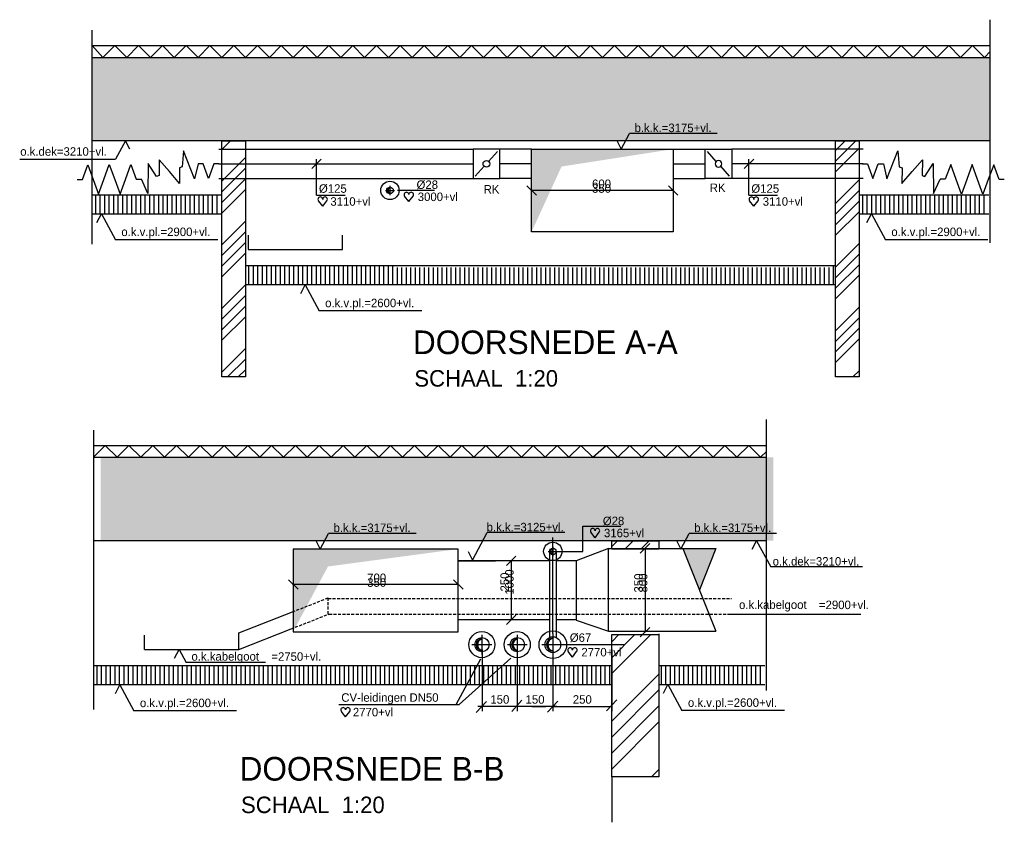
# Model space of a CAD drawing. Extents: x -39327 to 109237, y 358172 to 442272.
# Tile 30 of 96: x 45852 to 66707, y 383023 to 400017. Entities that reach past the tile are written whole.
import ezdxf
from ezdxf.enums import TextEntityAlignment as Align

# ---------------------------------------------------------------- set-up
doc = ezdxf.new("R2010")
doc.units = 0
doc.header["$LTSCALE"] = 100
for name, pattern in [('2322108', [7, 5, -2]), ('2322109', [10, 5, -2, 1, -2]), ('CENTER2', [11.25, 7.5, -1.25, 1.25, -1.25]), ('CENTER4', [5, 3.125, -0.625, 0.625, -0.625]), ('HIDDEN4', [0.9375, 0.625, -0.3125]), ('HIDDENINV', [3.75, 0, -1.25, 2.5]), ('LURETOUR', [6, 4, -2])]:
    doc.linetypes.add(name, pattern=pattern)
doc.layers.get('0').update_dxf_attribs({"linetype": 'CONTINUOUS'})
doc.layers.get('DEFPOINTS').update_dxf_attribs({"linetype": 'CONTINUOUS'})
for name, color, linetype in [('BOUW', 8, 'CONTINUOUS'), ('WL531---', 4, 'CONTINUOUS'), ('WL561---_RETOUR', 4, 'CONTINUOUS'), ('WL570---', 3, 'CONTINUOUS'), ('WL570---_HARTLIJN', 1, 'CONTINUOUS'), ('WL570---_RETOUR', 3, 'CONTINUOUS'), ('WL570---_TOEVOER', 3, 'CONTINUOUS'), ('WM561---', 1, 'CONTINUOUS'), ('WM570---', 1, 'CONTINUOUS')]:
    doc.layers.add(name, color=color, linetype=linetype)
doc.styles.add('BURO-018', font='BUROFONT.shx', dxfattribs={"height": 180})
doc.styles.add('BURO-035', font='BUROFONT.shx', dxfattribs={"height": 350})
doc.styles.add('BURO-050', font='BUROFONT.shx', dxfattribs={"height": 500})

# ---------------------------------------------------------------- blocks, each defined once
blk = doc.blocks.new('HART')
at = {"color": 1}
for q in [(-39.7, 52.4), (39.7, 52.4)]:
    blk.add_line((0, 0), q, dxfattribs=at)
for centre, start, end in [((-22.1, 65.7), 0, 217.18669), ((22.1, 65.7), 322.81331, 180)]:
    blk.add_arc(centre, 22.1, start, end, dxfattribs=at)
blk = doc.blocks.new('TR-LIZ')
at = {"color": 0, "linetype": 'CONTINUOUS'}
blk.add_circle((0, 0), 0.5, dxfattribs=at)
for centre, radius, start, end in [((0, 0), 0.4, 90, 270), ((0.017, 0), 0.4, 92.45026, 267.54974), ((0.035, 0), 0.402, 95.00094, 264.99906), ((0.054, 0), 0.404, 97.6518, 262.3482), ((0.073, 0), 0.407, 100.40239, 259.59761), ((0.094, 0), 0.411, 103.25215, 256.74785)]:
    blk.add_arc(centre, radius, start, end, dxfattribs=at)
at = {"layer": 'WL570---_HARTLIJN', "linetype": 'CENTER4'}
for p, q in [((0, 0.7), (0, -0.7)), ((-0.7, 0), (0.7, 0))]:
    blk.add_line(p, q, dxfattribs=at)
blk = doc.blocks.new('LU-2-KIZ')
at = {"color": 0, "linetype": 'CONTINUOUS'}
for p, q in [((-0.5, 0.5), (0.5, 0.5)), ((-0.5, -0.5), (-0.5, 0.5)), ((0.5, 0.5), (0.5, -0.5)), ((0.5, -0.5), (-0.5, -0.5))]:
    blk.add_line(p, q, dxfattribs=at)
for points in [[(-0.5, 0.5), (-0.2887, 0.2887), (0.5, 0.5)], [(-0.5, 0.5), (-0.2887, 0.2887), (-0.5, -0.5)]]:
    blk.add_solid(points, dxfattribs=at)
blk = doc.blocks.new('LU-1D-K-7D')
at = {"color": 0, "linetype": 'CONTINUOUS'}
for p, q in [((-0.5, 62.5), (0.5, 62.5)), ((-0.5, -62.5), (0.5, -62.5))]:
    blk.add_line(p, q, dxfattribs=at)
at = {"layer": 'WL570---_HARTLIJN', "linetype": 'CENTER2'}
blk.add_line((-0.5, 0), (0.5, 0), dxfattribs=at)
blk = doc.blocks.new('LU-1D-KL1-7D71')
at = {"color": 0, "linetype": 'CONTINUOUS'}
for p, q in [((-56.5, 62.5), (-56.5, -62.5)), ((56.5, 62.5), (-56.5, 62.5)), ((47, 52), (9.5, 10.5)), ((56.5, -62.5), (56.5, 62.5)), ((-9.5, -10.5), (-47, -52)), ((-56.5, -62.5), (56.5, -62.5))]:
    blk.add_line(p, q, dxfattribs=at)
blk.add_circle((0, 0), 14.1, dxfattribs=at)
blk = doc.blocks.new('*U285', base_point=(5625, 350858))
at = {"color": 0, "linetype": 'CONTINUOUS'}
for p, q in [((5525, 351070), (5725, 351270)), ((5625, 350508), (5625, 351270)), ((5625, 350508), (6231, 350508))]:
    blk.add_line(p, q, dxfattribs=at)
at = {"layer": 'WM570---', "linetype": 'CONTINUOUS', "style": 'BURO-018'}
blk.add_text('%%c125', height=180, dxfattribs=at).set_placement((5675, 350558))
blk = doc.blocks.new('LU-1D-BF-1-7D15BB')
at = {"color": 0, "linetype": 'CONTINUOUS'}
for p, q in [((-34.8, 0), (-20.1, 63.4)), ((-20.1, 63.4), (26.8, -54.8)), ((26.8, -54.8), (32.4, 12.5))]:
    blk.add_line(p, q, dxfattribs=at)
blk = doc.blocks.new('LU-1D-F-7D58')
at = {"color": 0, "linetype": 'CONTINUOUS'}
for p, q in [((-22.7, 0), (0, 62.5)), ((0, 62.5), (22.7, 0)), ((-44.1, 0), (-22.7, 0)), ((22.7, 0), (44.1, 0))]:
    blk.add_line(p, q, dxfattribs=at)
blk = doc.blocks.new('LU-1D-BF--1-7D14BB')
at = {"color": 0, "linetype": 'CONTINUOUS'}
for p, q in [((-19.5, -63.2), (26.4, 55.3)), ((26.4, 55.3), (31.1, -11.3)), ((-33.1, 0), (-19.5, -63.2))]:
    blk.add_line(p, q, dxfattribs=at)
blk = doc.blocks.new('LU-1D-F-7D74')
at = {"color": 0, "linetype": 'CONTINUOUS'}
for p, q in [((-45.5, 0), (-22.7, 62.5)), ((-22.7, 62.5), (0, 0)), ((-58.3, 0), (-45.5, 0)), ((0, 0), (22.7, -62.5)), ((22.7, -62.5), (45.5, 0)), ((45.5, 0), (58.3, 0))]:
    blk.add_line(p, q, dxfattribs=at)
blk = doc.blocks.new('LU-1D-F-7D10F')
at = {"color": 0, "linetype": 'CONTINUOUS'}
for p, q in [((-113.7, 0), (-91, 62.5)), ((-91, 62.5), (-68.2, 0)), ((-22.7, 0), (0, 62.5)), ((0, 62.5), (22.7, 0)), ((68.2, 0), (91, 62.5)), ((91, 62.5), (113.7, 0)), ((-135.8, 0), (-113.7, 0)), ((-68.2, 0), (-45.5, -62.5)), ((-45.5, -62.5), (-22.7, 0)), ((22.7, 0), (45.5, -62.5)), ((45.5, -62.5), (68.2, 0)), ((113.7, 0), (135.8, 0))]:
    blk.add_line(p, q, dxfattribs=at)
blk = doc.blocks.new('LU-2D-K-15E')
at = {"color": 0, "linetype": 'CONTINUOUS'}
for p, q in [((-0.5, 175), (0.5, 175)), ((-0.5, -175), (0.5, -175))]:
    blk.add_line(p, q, dxfattribs=at)
blk = doc.blocks.new('LU-2-KB')
at = {"color": 0, "linetype": 'CONTINUOUS'}
for p, q in [((-0.4, 0.5), (0, -0.5)), ((-0.4, 0.5), (0, 0.5)), ((0, 0.5), (-0.2, 0))]:
    blk.add_line(p, q, dxfattribs=at)
blk.add_solid([(-0.4, 0.5), (0, 0.5), (-0.2, 0)], dxfattribs=at)

msp = doc.modelspace()

# ---------------------------------------------------------------- hatches: boundary and pattern name
at = {"layer": 'WL570---_RETOUR'}
h = msp.add_hatch(dxfattribs=at)
h.set_pattern_fill('AR-SAND', color=8, scale=5, style=0)
h.set_pattern_definition([(37.5, (-228771.87, -1554964.72), (-8.000156, 244.706619), [0, -193.04, 0, -215.9, 0, -206.375]), (7.5, (-228771.87, -1554964.72), (224.76164, 358.41255), [0, -104.14, 0, -173.99, 0, -66.675]), (327.5, (-228928.08, -1554964.72), (395.496185, 0.718592), [0, -63.5, 0, -228.6, 0, -298.45]), (317.5, (-228928.1, -1554964.72), (381.778226, 111.46466), [0, -31.75, 0, -149.86, 0, -171.45])])
h.paths.add_polyline_path([(61815.1, 388984.3), (61815.1, 390751.9), (54291.8, 390751.9), (47567.9, 390751.9), (47567.9, 388984.3)])
h.paths.add_polyline_path([(52599.1, 389116), (54372.2, 389116), (54372.2, 389395.3), (52599.1, 389395.3)], flags=24)
at = {"layer": 'WL570---_TOEVOER'}
h = msp.add_hatch(dxfattribs=at)
h.set_pattern_fill('ANSI34', color=8, scale=50, style=0)
h.set_pattern_definition([(45, (-21754.7, -1373906.3), (-673.5192, 673.5192), []), (45, (-21530.2, -1373906.3), (-673.5192, 673.5192), []), (45, (-21305.7, -1373906.3), (-673.5192, 673.5192), []), (45, (-21081.2, -1373906.3), (-673.5192, 673.5192), [])])
h.paths.add_polyline_path([(50131.7, 392452.1), (50631.7, 392452.1), (50631.7, 397452.1), (50131.7, 397452.1)])
h.paths.add_polyline_path([(63131.7, 392452.1), (63631.7, 392452.1), (63631.7, 397452.1), (63131.7, 397452.1)])
at = {"layer": 'WM570---'}
h = msp.add_hatch(dxfattribs=at)
h.set_pattern_fill('AR-SAND', color=8, scale=5, style=0)
h.set_pattern_definition([(37.5, (-21754.7, -1373906.31), (-8.000156, 244.706619), [0, -193.04, 0, -215.9, 0, -206.375]), (7.5, (-21754.7, -1373906.3), (224.76164, 358.41255), [0, -104.14, 0, -173.99, 0, -66.675]), (327.5, (-21910.9, -1373906.31), (395.496185, 0.718592), [0, -63.5, 0, -228.6, 0, -298.45]), (317.5, (-21910.9, -1373906.3), (381.778226, 111.46466), [0, -31.75, 0, -149.86, 0, -171.45])])
h.paths.add_polyline_path([(47385.8, 399219.7), (47385.8, 397452.1), (66408.8, 397452.1), (66408.8, 399219.7), (58885.5, 399219.7)])
h.paths.add_polyline_path([(58828.4, 397583.8), (60601.6, 397583.8), (60601.6, 397863.1), (58828.4, 397863.1)], flags=24)

# ---------------------------------------------------------------- linework, layer by layer
at = {"color": 1, "linetype": 'HIDDENINV'}
for p, q in [((57217.4, 388559.3), (57073.8, 388559.3)), ((57215.1, 387309.3), (57071.5, 387309.3))]:
    msp.add_line(p, q, dxfattribs=at)
at = {"color": 1, "linetype": 'BYBLOCK'}
for p, q in [((55647.1, 386684.3), (55647.1, 385376.1)), ((56392, 386684.3), (56392, 385376.1)), ((57144.2, 386684.3), (57144.2, 385376.1)), ((57144.2, 386684.3), (57144.2, 385376.1)), ((58392, 386684.3), (58392, 385376.1)), ((57230.6, 385476.1), (55558.5, 385476.1)), ((56697.1, 385476.1), (56997.1, 385476.1)), ((57161, 385476.1), (58406.3, 385476.1)), ((57444.2, 385476.1), (57744.2, 385476.1))]:
    msp.add_line(p, q, dxfattribs=at)
at = {"layer": 'BOUW'}
for p, q in [((66408.8, 395292.6), (66408.8, 400016.7)), ((47385.8, 395263.1), (47385.8, 399791.6)), ((47385.8, 399469.7), (58885.5, 399469.7)), ((58885.5, 399469.7), (66408.8, 399469.7)), ((47385.8, 399219.7), (58885.5, 399219.7)), ((58885.5, 399219.7), (66408.8, 399219.7)), ((66408.8, 397452.1), (47385.8, 397452.1)), ((47462.1, 395902.1), (47462.1, 396302.1)), ((47557.4, 395902.1), (47557.4, 396302.1)), ((47652.6, 395902.1), (47652.6, 396302.1)), ((47747.9, 395902.1), (47747.9, 396302.1)), ((47843.1, 395902.1), (47843.1, 396302.1)), ((47938.4, 395902.1), (47938.4, 396302.1)), ((48033.6, 395902.1), (48033.6, 396302.1)), ((48128.9, 395902.1), (48128.9, 396302.1)), ((48224.1, 395902.1), (48224.1, 396302.1)), ((48319.4, 395902.1), (48319.4, 396302.1)), ((48414.6, 395902.1), (48414.6, 396302.1)), ((48509.9, 395902.1), (48509.9, 396302.1)), ((48605.1, 395902.1), (48605.1, 396302.1)), ((48700.4, 395902.1), (48700.4, 396302.1)), ((48795.6, 395902.1), (48795.6, 396302.1)), ((48890.9, 395902.1), (48890.9, 396302.1)), ((48986.1, 395902.1), (48986.1, 396302.1)), ((49081.4, 395902.1), (49081.4, 396302.1)), ((49176.6, 395902.1), (49176.6, 396302.1)), ((49271.9, 395902.1), (49271.9, 396302.1)), ((49367.1, 395902.1), (49367.1, 396302.1)), ((49462.4, 395902.1), (49462.4, 396302.1)), ((49557.6, 395902.1), (49557.6, 396302.1)), ((49652.9, 395902.1), (49652.9, 396302.1)), ((49843.4, 395902.1), (49843.4, 396302.1)), ((49938.6, 395902.1), (49938.6, 396302.1)), ((50033.9, 395902.1), (50033.9, 396302.1)), ((63708.1, 395902.1), (63708.1, 396304.3)), ((63803.3, 395902.1), (63803.3, 396304.3)), ((63898.6, 395902.1), (63898.6, 396304.3)), ((63993.8, 395902.1), (63993.8, 396304.3)), ((64089.1, 395902.1), (64089.1, 396304.3)), ((64184.3, 395902.1), (64184.3, 396304.3)), ((64279.6, 395902.1), (64279.6, 396304.3)), ((64374.8, 395902.1), (64374.8, 396304.3)), ((64470.1, 395902.1), (64470.1, 396304.3)), ((64565.3, 395902.1), (64565.3, 396304.3)), ((64660.6, 395902.1), (64660.6, 396304.3)), ((64755.8, 395902.1), (64755.8, 396304.3)), ((64851.1, 395902.1), (64851.1, 396304.3)), ((64946.3, 395902.1), (64946.3, 396304.3)), ((65041.6, 395902.1), (65041.6, 396304.3)), ((65136.8, 395902.1), (65136.8, 396304.3)), ((65232.1, 395902.1), (65232.1, 396304.3)), ((65327.3, 395902.1), (65327.3, 396304.3)), ((65422.6, 395902.1), (65422.6, 396304.3)), ((65517.8, 395902.1), (65517.8, 396304.3)), ((65613.1, 395902.1), (65613.1, 396304.3)), ((65708.3, 395902.1), (65708.3, 396304.3)), ((65803.6, 395902.1), (65803.6, 396304.3)), ((65898.8, 395902.1), (65898.8, 396304.3)), ((65994.1, 395902.1), (65994.1, 396304.3)), ((66089.3, 395902.1), (66089.3, 396304.3)), ((66184.6, 395902.1), (66184.6, 396304.3)), ((66279.8, 395902.1), (66279.8, 396304.3)), ((50708.1, 394402.1), (50708.1, 394797.3)), ((50803.3, 394402.1), (50803.3, 394797.3)), ((50898.6, 394402.1), (50898.6, 394797.3)), ((50993.8, 394402.1), (50993.8, 394797.3)), ((51089.1, 394402.1), (51089.1, 394797.3)), ((51184.3, 394402.1), (51184.3, 394797.3)), ((51279.6, 394402.1), (51279.6, 394797.3)), ((51374.8, 394402.1), (51374.8, 394797.3)), ((51470.1, 394402.1), (51470.1, 394797.3)), ((51565.3, 394402.1), (51565.3, 394797.3)), ((51660.6, 394402.1), (51660.6, 394797.3)), ((51755.8, 394402.1), (51755.8, 394797.3)), ((51851.1, 394402.1), (51851.1, 394797.3)), ((51946.3, 394402.1), (51946.3, 394797.3)), ((52041.6, 394402.1), (52041.6, 394797.3)), ((52136.8, 394402.1), (52136.8, 394797.3)), ((52232.1, 394402.1), (52232.1, 394797.3)), ((52327.3, 394402.1), (52327.3, 394797.3)), ((52422.6, 394402.1), (52422.6, 394797.3)), ((52517.8, 394402.1), (52517.8, 394797.3)), ((52613.1, 394402.1), (52613.1, 394797.3)), ((52708.3, 394402.1), (52708.3, 394797.3)), ((52803.6, 394402.1), (52803.6, 394797.3)), ((52898.8, 394402.1), (52898.8, 394797.3)), ((52994.1, 394402.1), (52994.1, 394797.3)), ((53089.3, 394402.1), (53089.3, 394797.3)), ((53184.6, 394402.1), (53184.6, 394797.3)), ((53279.8, 394402.1), (53279.8, 394797.3)), ((53375.1, 394402.1), (53375.1, 394797.3)), ((53470.3, 394402.1), (53470.3, 394797.3)), ((53565.6, 394402.1), (53565.6, 394797.3)), ((53660.8, 394402.1), (53660.8, 394797.3)), ((53756.1, 394402.1), (53756.1, 394797.3)), ((63090.6, 394402.1), (63090.6, 394789.1)), ((53851.3, 394402.1), (53851.3, 394772.9)), ((53946.6, 394402.1), (53946.6, 394772.9)), ((54041.8, 394402.1), (54041.8, 394772.9)), ((54137.1, 394402.1), (54137.1, 394772.9)), ((54232.3, 394402.1), (54232.3, 394772.9)), ((54327.6, 394402.1), (54327.6, 394772.9)), ((54422.8, 394402.1), (54422.8, 394772.9)), ((54518.1, 394402.1), (54518.1, 394772.9)), ((54613.3, 394402.1), (54613.3, 394772.9)), ((54708.6, 394402.1), (54708.6, 394772.9)), ((54803.8, 394402.1), (54803.8, 394772.9)), ((54899.1, 394402.1), (54899.1, 394772.9)), ((54994.3, 394402.1), (54994.3, 394772.9)), ((55089.6, 394402.1), (55089.6, 394772.9)), ((55184.8, 394402.1), (55184.8, 394772.9)), ((55280.1, 394402.1), (55280.1, 394772.9)), ((55375.3, 394402.1), (55375.3, 394772.9)), ((55470.6, 394402.1), (55470.6, 394772.9)), ((55565.8, 394402.1), (55565.8, 394772.9)), ((55661.1, 394402.1), (55661.1, 394772.9)), ((55756.3, 394402.1), (55756.3, 394772.9)), ((55851.6, 394402.1), (55851.6, 394772.9)), ((55946.8, 394402.1), (55946.8, 394772.9)), ((56042.1, 394402.1), (56042.1, 394772.9)), ((56137.3, 394402.1), (56137.3, 394772.9)), ((56232.6, 394402.1), (56232.6, 394772.9)), ((56327.8, 394402.1), (56327.8, 394772.9)), ((56423.1, 394402.1), (56423.1, 394772.9)), ((56518.3, 394402.1), (56518.3, 394772.9)), ((56613.6, 394402.1), (56613.6, 394772.9)), ((56708.8, 394402.1), (56708.8, 394772.9)), ((56804.1, 394402.1), (56804.1, 394772.9)), ((56899.3, 394402.1), (56899.3, 394772.9)), ((56994.6, 394402.1), (56994.6, 394772.9)), ((57089.8, 394402.1), (57089.8, 394772.9)), ((57185.1, 394402.1), (57185.1, 394772.9)), ((57280.3, 394402.1), (57280.3, 394772.9)), ((57375.6, 394402.1), (57375.6, 394772.9)), ((57470.8, 394402.1), (57470.8, 394772.9)), ((57566.1, 394402.1), (57566.1, 394772.9)), ((57661.3, 394402.1), (57661.3, 394772.9)), ((57756.6, 394402.1), (57756.6, 394772.9)), ((57851.8, 394402.1), (57851.8, 394772.9)), ((57947.1, 394402.1), (57947.1, 394772.9)), ((58042.3, 394402.1), (58042.3, 394772.9)), ((58137.6, 394402.1), (58137.6, 394772.9)), ((58232.8, 394402.1), (58232.8, 394772.9)), ((58328.1, 394402.1), (58328.1, 394772.9)), ((58423.3, 394402.1), (58423.3, 394772.9)), ((58518.6, 394402.1), (58518.6, 394772.9)), ((58613.8, 394402.1), (58613.8, 394772.9)), ((58709.1, 394402.1), (58709.1, 394772.9)), ((58804.3, 394402.1), (58804.3, 394772.9)), ((58899.6, 394402.1), (58899.6, 394772.9)), ((58994.8, 394402.1), (58994.8, 394772.9)), ((59090.1, 394402.1), (59090.1, 394772.9)), ((59185.3, 394402.1), (59185.3, 394772.9)), ((59280.6, 394402.1), (59280.6, 394772.9)), ((59375.8, 394402.1), (59375.8, 394772.9)), ((59471.1, 394402.1), (59471.1, 394772.9)), ((59566.3, 394402.1), (59566.3, 394772.9)), ((59661.6, 394402.1), (59661.6, 394772.9)), ((59756.8, 394402.1), (59756.8, 394772.9)), ((59852.1, 394402.1), (59852.1, 394772.9)), ((59947.3, 394402.1), (59947.3, 394772.9)), ((60042.6, 394402.1), (60042.6, 394772.9)), ((60137.8, 394402.1), (60137.8, 394772.9)), ((60233.1, 394402.1), (60233.1, 394772.9)), ((60328.3, 394402.1), (60328.3, 394772.9)), ((60423.6, 394402.1), (60423.6, 394772.9)), ((60518.8, 394402.1), (60518.8, 394772.9)), ((60614.1, 394402.1), (60614.1, 394772.9)), ((60709.3, 394402.1), (60709.3, 394772.9)), ((60804.6, 394402.1), (60804.6, 394772.9)), ((60899.8, 394402.1), (60899.8, 394772.9)), ((60995.1, 394402.1), (60995.1, 394772.9)), ((61090.3, 394402.1), (61090.3, 394772.9)), ((61185.6, 394402.1), (61185.6, 394772.9)), ((61280.8, 394402.1), (61280.8, 394772.9)), ((61376.1, 394402.1), (61376.1, 394772.9)), ((61471.3, 394402.1), (61471.3, 394772.9)), ((61566.6, 394402.1), (61566.6, 394772.9)), ((61661.8, 394402.1), (61661.8, 394772.9)), ((61757.1, 394402.1), (61757.1, 394772.9)), ((61852.3, 394402.1), (61852.3, 394772.9)), ((61947.6, 394402.1), (61947.6, 394772.9)), ((62042.8, 394402.1), (62042.8, 394772.9)), ((62138.1, 394402.1), (62138.1, 394772.9)), ((62233.3, 394402.1), (62233.3, 394772.9)), ((62328.6, 394402.1), (62328.6, 394772.9)), ((62423.8, 394402.1), (62423.8, 394772.9)), ((62519.1, 394402.1), (62519.1, 394772.9)), ((62614.3, 394402.1), (62614.3, 394772.9)), ((62709.6, 394402.1), (62709.6, 394772.9)), ((62804.8, 394402.1), (62804.8, 394772.9)), ((62900.1, 394402.1), (62900.1, 394772.9)), ((62995.3, 394402.1), (62995.3, 394772.9)), ((61669, 385813.6), (61669, 391548.9)), ((47421.8, 385408.7), (47421.8, 391323.8)), ((47421.8, 391001.9), (54145.8, 391001.9)), ((54145.8, 391001.9), (61669, 391001.9)), ((47421.8, 390751.9), (54145.8, 390751.9)), ((54145.8, 390751.9), (61669, 390751.9)), ((61669, 388984.3), (47421.8, 388984.3)), ((58392, 386334.3), (47421.8, 386334.3)), ((47492.3, 385934.3), (47492.3, 386323.9)), ((47587.6, 385934.3), (47587.6, 386323.9)), ((47682.8, 385934.3), (47682.8, 386323.9)), ((47778.1, 385934.3), (47778.1, 386323.9)), ((47873.3, 385934.3), (47873.3, 386323.9)), ((47968.6, 385934.3), (47968.6, 386323.9)), ((48063.8, 385934.3), (48063.8, 386323.9)), ((48159.1, 385934.3), (48159.1, 386323.9)), ((48254.3, 385934.3), (48254.3, 386323.9)), ((48349.6, 385934.3), (48349.6, 386323.9)), ((48444.8, 385934.3), (48444.8, 386323.9)), ((48540.1, 385934.3), (48540.1, 386323.9)), ((48635.3, 385934.3), (48635.3, 386323.9)), ((48730.6, 385934.3), (48730.6, 386323.9)), ((48825.8, 385934.3), (48825.8, 386323.9)), ((48921.1, 385934.3), (48921.1, 386323.9)), ((49016.3, 385934.3), (49016.3, 386323.9)), ((49111.6, 385934.3), (49111.6, 386323.9)), ((49206.8, 385934.3), (49206.8, 386323.9)), ((49302.1, 385934.3), (49302.1, 386323.9)), ((49397.3, 385934.3), (49397.3, 386323.9)), ((49492.6, 385934.3), (49492.6, 386323.9)), ((49587.8, 385934.3), (49587.8, 386323.9)), ((49683.1, 385934.3), (49683.1, 386323.9)), ((49778.3, 385934.3), (49778.3, 386323.9)), ((49873.6, 385934.3), (49873.6, 386323.9)), ((49968.8, 385934.3), (49968.8, 386323.9)), ((50064.1, 385934.3), (50064.1, 386323.9)), ((50159.3, 385934.3), (50159.3, 386323.9)), ((50254.6, 385934.3), (50254.6, 386323.9)), ((50349.8, 385934.3), (50349.8, 386323.9)), ((50445.1, 385934.3), (50445.1, 386323.9)), ((50540.3, 385934.3), (50540.3, 386323.9)), ((50635.6, 385934.3), (50635.6, 386323.9)), ((50730.8, 385934.3), (50730.8, 386323.9)), ((50826.1, 385934.3), (50826.1, 386323.9)), ((50921.3, 385934.3), (50921.3, 386323.9)), ((51016.6, 385934.3), (51016.6, 386323.9)), ((51111.8, 385934.3), (51111.8, 386323.9)), ((51207.1, 385934.3), (51207.1, 386323.9)), ((51302.3, 385934.3), (51302.3, 386323.9)), ((51397.6, 385934.3), (51397.6, 386323.9)), ((51492.8, 385934.3), (51492.8, 386323.9)), ((51588.1, 385934.3), (51588.1, 386323.9)), ((51683.3, 385934.3), (51683.3, 386323.9)), ((51778.6, 385934.3), (51778.6, 386323.9)), ((51873.8, 385934.3), (51873.8, 386323.9)), ((51969.1, 385934.3), (51969.1, 386323.9)), ((52064.3, 385934.3), (52064.3, 386323.9)), ((52159.6, 385934.3), (52159.6, 386323.9)), ((52254.8, 385934.3), (52254.8, 386323.9)), ((52350.1, 385934.3), (52350.1, 386323.9)), ((52445.3, 385934.3), (52445.3, 386323.9)), ((52540.6, 385934.3), (52540.6, 386323.9)), ((52635.8, 385934.3), (52635.8, 386323.9)), ((52731.1, 385934.3), (52731.1, 386323.9)), ((52826.3, 385934.3), (52826.3, 386323.9)), ((52921.6, 385934.3), (52921.6, 386323.9)), ((53016.8, 385934.3), (53016.8, 386323.9)), ((53112.1, 385934.3), (53112.1, 386323.9)), ((53207.3, 385934.3), (53207.3, 386323.9)), ((53302.6, 385934.3), (53302.6, 386323.9)), ((53397.8, 385934.3), (53397.8, 386323.9)), ((53493.1, 385934.3), (53493.1, 386323.9)), ((53588.3, 385934.3), (53588.3, 386323.9)), ((53683.6, 385934.3), (53683.6, 386323.9)), ((53778.8, 385934.3), (53778.8, 386323.9)), ((53874.1, 385934.3), (53874.1, 386323.9)), ((53969.3, 385934.3), (53969.3, 386323.9)), ((54064.6, 385934.3), (54064.6, 386323.9)), ((54159.8, 385934.3), (54159.8, 386323.9)), ((54255.1, 385934.3), (54255.1, 386323.9)), ((54350.3, 385934.3), (54350.3, 386323.9)), ((54445.6, 385934.3), (54445.6, 386323.9)), ((54540.8, 385934.3), (54540.8, 386323.9)), ((54636.1, 385934.3), (54636.1, 386323.9)), ((54731.3, 385934.3), (54731.3, 386323.9)), ((54826.6, 385934.3), (54826.6, 386323.9)), ((54921.8, 385934.3), (54921.8, 386323.9)), ((55017.1, 385934.3), (55017.1, 386323.9)), ((55112.3, 385934.3), (55112.3, 386323.9)), ((55207.6, 385934.3), (55207.6, 386323.9)), ((55302.8, 385934.3), (55302.8, 386323.9)), ((55398.1, 385934.3), (55398.1, 386323.9)), ((55493.3, 385934.3), (55493.3, 386323.9)), ((55588.6, 385934.3), (55588.6, 386323.9)), ((55683.8, 385934.3), (55683.8, 386323.9)), ((55779.1, 385934.3), (55779.1, 386323.9)), ((55874.3, 385934.3), (55874.3, 386323.9)), ((55969.6, 385934.3), (55969.6, 386323.9)), ((56064.8, 385934.3), (56064.8, 386323.9)), ((56160.1, 385934.3), (56160.1, 386323.9)), ((56255.3, 385934.3), (56255.3, 386323.9)), ((56350.6, 385934.3), (56350.6, 386323.9)), ((56445.8, 385934.3), (56445.8, 386323.9)), ((56541.1, 385934.3), (56541.1, 386323.9)), ((56636.3, 385934.3), (56636.3, 386323.9)), ((56731.6, 385934.3), (56731.6, 386323.9)), ((56826.8, 385934.3), (56826.8, 386323.9)), ((56922.1, 385934.3), (56922.1, 386323.9)), ((57017.3, 385934.3), (57017.3, 386323.9)), ((57112.6, 385934.3), (57112.6, 386323.9)), ((57207.8, 385934.3), (57207.8, 386323.9)), ((57303.1, 385934.3), (57303.1, 386323.9)), ((57398.3, 385934.3), (57398.3, 386323.9)), ((57493.6, 385934.3), (57493.6, 386323.9)), ((57588.8, 385934.3), (57588.8, 386323.9)), ((57684.1, 385934.3), (57684.1, 386323.9)), ((57779.3, 385934.3), (57779.3, 386323.9)), ((57874.6, 385934.3), (57874.6, 386323.9)), ((57969.8, 385934.3), (57969.8, 386323.9)), ((58065.1, 385934.3), (58065.1, 386323.9)), ((58160.3, 385934.3), (58160.3, 386323.9)), ((58255.6, 385934.3), (58255.6, 386323.9)), ((58350.8, 385934.3), (58350.8, 386323.9)), ((61637.9, 386334.3), (59392, 386334.3)), ((59444.6, 385934.3), (59444.6, 386323.4)), ((59539.8, 385934.3), (59539.8, 386323.4)), ((59635.1, 385934.3), (59635.1, 386323.4)), ((59730.3, 385934.3), (59730.3, 386323.4)), ((59825.6, 385934.3), (59825.6, 386323.4)), ((59920.8, 385934.3), (59920.8, 386323.4)), ((60016.1, 385934.3), (60016.1, 386323.4)), ((60111.3, 385934.3), (60111.3, 386323.4)), ((60206.6, 385934.3), (60206.6, 386323.4)), ((60301.8, 385934.3), (60301.8, 386323.4)), ((60397.1, 385934.3), (60397.1, 386323.4)), ((60492.3, 385934.3), (60492.3, 386323.4)), ((60587.6, 385934.3), (60587.6, 386323.4)), ((60682.8, 385934.3), (60682.8, 386323.4)), ((60778.1, 385934.3), (60778.1, 386323.4)), ((60873.3, 385934.3), (60873.3, 386323.4)), ((60968.6, 385934.3), (60968.6, 386323.4)), ((61063.8, 385934.3), (61063.8, 386323.4)), ((61159.1, 385934.3), (61159.1, 386323.4)), ((61254.3, 385934.3), (61254.3, 386323.4)), ((61349.6, 385934.3), (61349.6, 386323.4)), ((61444.8, 385934.3), (61444.8, 386323.4)), ((61540.1, 385934.3), (61540.1, 386323.4)), ((58392, 385934.3), (47421.8, 385934.3)), ((61637.9, 385934.3), (59392, 385934.3))]:
    msp.add_line(p, q, dxfattribs=at)
at = {"layer": 'BOUW', "color": 9}
for p, q in [((66377.7, 396304.3), (63631.7, 396304.3)), ((66377.7, 395902.1), (63631.7, 395902.1)), ((63131.7, 394802.1), (50631.7, 394802.1)), ((63131.7, 394402.1), (50631.7, 394402.1))]:
    msp.add_line(p, q, dxfattribs=at)
at = {"layer": 'DEFPOINTS', "color": 0, "linetype": 'BYBLOCK'}
for p in [(55647.1, 386784.3), (56392, 386784.3), (56397.1, 386784.3), (57144.2, 386784.3), (57144.2, 386784.3), (58392, 386784.3), (55647.1, 385476.1), (56392, 385476.1), (58392, 385476.1)]:
    msp.add_point(p, dxfattribs=at)
at = {"layer": 'WL561---_RETOUR', "color": 8}
for centre in [(55642, 386784.3), (56392, 386784.3)]:
    msp.add_circle(centre, 275.8, dxfattribs=at)
at = {"layer": 'WL570---', "color": 1}
for p, q in [((57782, 388759.3), (57782, 389290.9)), ((57242.2, 388759.3), (57782, 388759.3)), ((60865, 387433.4), (63664.7, 387433.4)), ((58284.4, 385380.4), (58502.1, 385615.4)), ((55523.7, 385345.6), (55741.4, 385580.6)), ((56272.6, 385371.7), (56490.4, 385606.7)), ((57030.3, 385354.3), (57248, 385589.3)), ((58392, 383984.3), (58392, 383023))]:
    msp.add_line(p, q, dxfattribs=at)
at = {"layer": 'WL570---', "color": 3}
for p, q in [((57144.2, 387018.8), (57144.2, 389056.5)), ((58325.7, 388822.4), (57639.3, 388559.3)), ((58325.7, 387072.9), (58325.7, 388822.4)), ((57639.3, 388559.3), (57639.3, 387304.3)), ((57639.3, 387304.3), (58325.7, 387072.9))]:
    msp.add_line(p, q, dxfattribs=at)
at = {"layer": 'WL570---', "color": 4}
for p, q in [((57074.2, 388759.3), (57074.2, 386939.4)), ((57214.2, 388759.3), (57214.2, 386943.8))]:
    msp.add_line(p, q, dxfattribs=at)
at = {"layer": 'WL570---_RETOUR', "color": 8}
for p, q in [((50131.7, 396302.1), (47385.8, 396302.1)), ((49748.1, 395902.1), (49748.1, 396302.1)), ((50131.7, 395902.1), (47385.8, 395902.1)), ((58392, 388865.7), (58510.6, 388984.3)), ((58672.4, 388809.3), (58847.4, 388984.3)), ((59009.1, 388809.3), (59184.1, 388984.3)), ((58392, 386997.8), (59392, 386997.8)), ((58392, 383984.3), (58392, 386997.8)), ((58392, 386845.1), (58544.6, 386997.8)), ((58392, 386508.3), (58881.4, 386997.8)), ((58392, 386171.6), (59218.1, 386997.8)), ((59392, 387012.3), (59392, 383984.3)), ((58392, 385161.3), (59392, 386161.3)), ((58392, 384824.5), (59392, 385824.5)), ((58392, 384487.8), (59392, 385487.8)), ((58392, 384151), (59392, 385151)), ((59392, 383984.3), (58392, 383984.3)), ((59235.5, 383984.3), (59392, 384140.8))]:
    msp.add_line(p, q, dxfattribs=at)
at = {"layer": 'WL570---_RETOUR'}
msp.add_line((55142, 388559.3), (55930.7, 388559.3), dxfattribs=at)
at = {"layer": 'WL570---_RETOUR', "linetype": 'CONTINUOUS'}
for p, q in [((57073.8, 388559.3), (55145.5, 388559.3)), ((57071.5, 387309.3), (55145.5, 387309.3))]:
    msp.add_line(p, q, dxfattribs=at)
at = {"layer": 'WL570---_RETOUR', "linetype": 'LURETOUR'}
for p, q in [((57639.4, 388559.3), (57217.4, 388559.3)), ((57639.4, 387309.3), (57215.1, 387309.3))]:
    msp.add_line(p, q, dxfattribs=at)
at = {"layer": 'WL570---_RETOUR', "color": 1}
for p, q in [((55098.4, 385515.6), (55621.8, 386482)), ((55158.9, 385515.6), (56253.8, 386501.7))]:
    msp.add_line(p, q, dxfattribs=at)
at = {"layer": 'WL570---_RETOUR', "color": 8}
for points in [[(50131.7, 397452.1), (50631.7, 397452.1), (50631.7, 392452.1), (50131.7, 392452.1)], [(63131.7, 397452.1), (63631.7, 397452.1), (63631.7, 392452.1), (63131.7, 392452.1)], [(58392, 388984.3), (59392, 388984.3), (59392, 388809.3), (58392, 388809.3)]]:
    msp.add_lwpolyline(points, close=True, dxfattribs=at)
at = {"layer": 'WL570---_TOEVOER', "color": 6}
for p, q in [((50690.9, 395451.3), (50690.9, 395151.3)), ((52690.9, 395151.3), (52690.9, 395451.3)), ((50690.9, 395151.3), (52690.9, 395151.3)), ((50492, 387032.5), (51629.4, 387477.8)), ((50492, 386683.4), (51601, 387117.7)), ((48492, 386683.4), (48492, 386983.4)), ((50492, 386683.4), (50492, 387032.5)), ((48492, 386683.4), (50492, 386683.4))]:
    msp.add_line(p, q, dxfattribs=at)
at = {"layer": 'WL570---_TOEVOER', "color": 8, "linetype": 'HIDDEN4'}
for p, q in [((51629.4, 387477.8), (52386.5, 387774.3)), ((52386.5, 387433.4), (52386.5, 387774.3)), ((52386.5, 387758.4), (60928.2, 387758.4)), ((51601, 387117.7), (52407.3, 387433.4)), ((52407.3, 387433.4), (60865, 387433.4))]:
    msp.add_line(p, q, dxfattribs=at)
at = {"layer": 'WM561---', "color": 9}
for p, q in [((47385.8, 399469.7), (47614.7, 399219.7)), ((47614.7, 399219.7), (47866.7, 399469.7)), ((47866.7, 399469.7), (48118.6, 399219.7)), ((48118.4, 399219.7), (48370.3, 399469.7)), ((48370.3, 399469.7), (48622.2, 399219.7)), ((48622.2, 399219.7), (48874.1, 399469.7)), ((48874.1, 399469.7), (49126.1, 399219.7)), ((49126.1, 399219.7), (49378, 399469.7)), ((49378, 399469.7), (49629.9, 399219.7)), ((49629.9, 399219.7), (49881.8, 399469.7)), ((49881.8, 399469.7), (50133.8, 399219.7)), ((50133.8, 399219.7), (50385.7, 399469.7)), ((50385.7, 399469.7), (50637.6, 399219.7)), ((50637.6, 399219.7), (50889.6, 399469.7)), ((50889.6, 399469.7), (51141.5, 399219.7)), ((51141.5, 399219.7), (51393.4, 399469.7)), ((51393.4, 399469.7), (51645.3, 399219.7)), ((51645.3, 399219.7), (51897.3, 399469.7)), ((51897.3, 399469.7), (52149.2, 399219.7)), ((52149.2, 399219.7), (52401.1, 399469.7)), ((52401.1, 399469.7), (52653, 399219.7)), ((52653, 399219.7), (52905, 399469.7)), ((52905, 399469.7), (53156.9, 399219.7)), ((53156.9, 399219.7), (53408.8, 399469.7)), ((53408.8, 399469.7), (53660.7, 399219.7)), ((53660.7, 399219.7), (53912.7, 399469.7)), ((53912.7, 399469.7), (54164.6, 399219.7)), ((54164.6, 399219.7), (54416.5, 399469.7)), ((54416.5, 399469.7), (54668.5, 399219.7)), ((54668.5, 399219.7), (54920.4, 399469.7)), ((54920.4, 399469.7), (55172.3, 399219.7)), ((55172.3, 399219.7), (55424.2, 399469.7)), ((55424.2, 399469.7), (55676.2, 399219.7)), ((55676.2, 399219.7), (55928.1, 399469.7)), ((55928.1, 399469.7), (56180, 399219.7)), ((56180, 399219.7), (56431.9, 399469.7)), ((56431.9, 399469.7), (56683.9, 399219.7)), ((56683.9, 399219.7), (56935.8, 399469.7)), ((56935.8, 399469.7), (57187.7, 399219.7)), ((57187.7, 399219.7), (57439.7, 399469.7)), ((57439.7, 399469.7), (57691.6, 399219.7)), ((57691.6, 399219.7), (57943.5, 399469.7)), ((57943.5, 399469.7), (58195.4, 399219.7)), ((58195.4, 399219.7), (58447.4, 399469.7)), ((58447.4, 399469.7), (58699.3, 399219.7)), ((58699.3, 399219.7), (58951.2, 399469.7)), ((58951.2, 399469.7), (59203.1, 399219.7)), ((59203.1, 399219.7), (59455.1, 399469.7)), ((59455.1, 399469.7), (59707, 399219.7)), ((59707, 399219.7), (59958.9, 399469.7)), ((59958.9, 399469.7), (60210.8, 399219.7)), ((60210.8, 399219.7), (60462.8, 399469.7)), ((60462.8, 399469.7), (60714.7, 399219.7)), ((60714.7, 399219.7), (60966.6, 399469.7)), ((60966.6, 399469.7), (61218.6, 399219.7)), ((61218.6, 399219.7), (61470.5, 399469.7)), ((61470.5, 399469.7), (61722.4, 399219.7)), ((61722.4, 399219.7), (61974.3, 399469.7)), ((61974.3, 399469.7), (62226.3, 399219.7)), ((62226.3, 399219.7), (62478.2, 399469.7)), ((62478.2, 399469.7), (62730.1, 399219.7)), ((62730.1, 399219.7), (63010.8, 399469.7)), ((63010.8, 399469.7), (63262.7, 399219.7)), ((63262.7, 399219.7), (63514.6, 399469.7)), ((63514.6, 399469.7), (63766.5, 399219.7)), ((63766.5, 399219.7), (64018.5, 399469.7)), ((64018.5, 399469.7), (64270.4, 399219.7)), ((64270.4, 399219.7), (64522.3, 399469.7)), ((64522.3, 399469.7), (64774.3, 399219.7)), ((64774.3, 399219.7), (65026.2, 399469.7)), ((65026.2, 399469.7), (65278.1, 399219.7)), ((65278.1, 399219.7), (65530, 399469.7)), ((65530, 399469.7), (65782, 399219.7)), ((65782, 399219.7), (66033.9, 399469.7)), ((66033.9, 399469.7), (66285.8, 399219.7)), ((66285.8, 399219.7), (66408.8, 399341.7)), ((47421.8, 390764.2), (47661.4, 391001.9)), ((47661.4, 391001.9), (47913.3, 390751.9)), ((47913.3, 390751.9), (48165.2, 391001.9)), ((48165.2, 391001.9), (48417.1, 390751.9)), ((48417.1, 390751.9), (48669.1, 391001.9)), ((48669.1, 391001.9), (48921, 390751.9)), ((48921, 390751.9), (49172.9, 391001.9)), ((49172.9, 391001.9), (49424.8, 390751.9)), ((49424.8, 390751.9), (49676.8, 391001.9)), ((49676.8, 391001.9), (49928.7, 390751.9)), ((49928.7, 390751.9), (50180.6, 391001.9)), ((50180.6, 391001.9), (50432.6, 390751.9)), ((50432.6, 390751.9), (50684.5, 391001.9)), ((50684.5, 391001.9), (50936.4, 390751.9)), ((50936.4, 390751.9), (51188.3, 391001.9)), ((51188.3, 391001.9), (51440.3, 390751.9)), ((51440.3, 390751.9), (51692.2, 391001.9)), ((51692.2, 391001.9), (51944.1, 390751.9)), ((51944.1, 390751.9), (52196, 391001.9)), ((52196, 391001.9), (52448, 390751.9)), ((52448, 390751.9), (52699.9, 391001.9)), ((52699.9, 391001.9), (52951.8, 390751.9)), ((52951.8, 390751.9), (53203.7, 391001.9)), ((53203.7, 391001.9), (53455.7, 390751.9)), ((53455.7, 390751.9), (53707.6, 391001.9)), ((53707.6, 391001.9), (53959.5, 390751.9)), ((53959.5, 390751.9), (54211.5, 391001.9)), ((54211.5, 391001.9), (54463.4, 390751.9)), ((54463.4, 390751.9), (54715.3, 391001.9)), ((54715.3, 391001.9), (54967.2, 390751.9)), ((54967.2, 390751.9), (55219.2, 391001.9)), ((55219.2, 391001.9), (55471.1, 390751.9)), ((55471.1, 390751.9), (55723, 391001.9)), ((55723, 391001.9), (55974.9, 390751.9)), ((55974.9, 390751.9), (56226.9, 391001.9)), ((56226.9, 391001.9), (56478.8, 390751.9)), ((56478.8, 390751.9), (56730.7, 391001.9)), ((56730.7, 391001.9), (56982.7, 390751.9)), ((56982.7, 390751.9), (57234.6, 391001.9)), ((57234.6, 391001.9), (57486.5, 390751.9)), ((57486.5, 390751.9), (57738.4, 391001.9)), ((57738.4, 391001.9), (57990.4, 390751.9)), ((57990.4, 390751.9), (58271, 391001.9)), ((58271, 391001.9), (58522.9, 390751.9)), ((58522.9, 390751.9), (58774.9, 391001.9)), ((58774.9, 391001.9), (59026.8, 390751.9)), ((59026.8, 390751.9), (59278.7, 391001.9)), ((59278.7, 391001.9), (59530.6, 390751.9)), ((59530.6, 390751.9), (59782.6, 391001.9)), ((59782.6, 391001.9), (60034.5, 390751.9)), ((60034.5, 390751.9), (60286.4, 391001.9)), ((60286.4, 391001.9), (60538.3, 390751.9)), ((60538.3, 390751.9), (60790.3, 391001.9)), ((60790.3, 391001.9), (61042.2, 390751.9)), ((61042.2, 390751.9), (61294.1, 391001.9)), ((61294.1, 391001.9), (61546.1, 390751.9)), ((61546.1, 390751.9), (61669, 390873.9))]:
    msp.add_line(p, q, dxfattribs=at)
at = {"layer": 'WM561---'}
for p, q in [((60621.6, 397608.9), (58771, 397608.9)), ((45851.9, 397062.1), (47883.4, 397062.1)), ((53857.6, 396408.9), (54639.2, 396408.9)), ((50049.8, 395355.2), (47879.1, 395355.2)), ((66359.3, 395355.2), (64188.6, 395355.2)), ((54367, 393849), (52196.3, 393849)), ((57782, 389290.9), (58584.2, 389290.9)), ((54246.2, 389141), (52395.6, 389141)), ((57400.7, 389155.6), (55756.5, 389155.6)), ((61884.1, 389141), (60033.5, 389141)), ((63702.4, 388431.2), (61758.6, 388431.2)), ((57323.8, 386784.3), (58661, 386784.3)), ((51057.1, 386403.5), (49378.4, 386403.5)), ((52611.7, 385515.6), (55158.9, 385515.6)), ((50443.4, 385381.2), (48272.7, 385381.2)), ((62050.8, 385387.4), (59880.1, 385387.4))]:
    msp.add_line(p, q, dxfattribs=at)
at = {"layer": 'WM570---'}
for p, q in [((58592.6, 397277.1), (58771, 397608.9)), ((48093.2, 397452.1), (47883.4, 397062.1)), ((48186.9, 397273.6), (48093.2, 397452.1)), ((58498.8, 397455.6), (58592.6, 397277.1)), ((47488.1, 395723.4), (47581.6, 395908.3)), ((47581.6, 395908.3), (47879.1, 395355.2)), ((63797.6, 395723.4), (63891.1, 395908.3)), ((63891.1, 395908.3), (64188.6, 395355.2)), ((51805.3, 394217.2), (51898.8, 394402.1)), ((51898.8, 394402.1), (52196.3, 393849)), ((52123.4, 388987.8), (52217.2, 388809.3)), ((52217.2, 388809.3), (52395.6, 389141)), ((55444.7, 388575.7), (55756.5, 389155.6)), ((59761.3, 388987.8), (59855.1, 388809.3)), ((59855.1, 388809.3), (60033.5, 389141)), ((61367.3, 388805.8), (61461.1, 388984.3)), ((61461.1, 388984.3), (61758.6, 388431.2)), ((55350.9, 388754.2), (55444.7, 388575.7)), ((49134.3, 386498.5), (49227.9, 386683.4)), ((49227.9, 386683.4), (49378.4, 386403.5)), ((47881.6, 385749.4), (47975.2, 385934.3)), ((47975.2, 385934.3), (48272.7, 385381.2)), ((59489.1, 385755.6), (59582.7, 385940.5)), ((59582.7, 385940.5), (59880.1, 385387.4))]:
    msp.add_line(p, q, dxfattribs=at)
at = {"layer": 'WM570---', "linetype": 'CONTINUOUS'}
for p, q in [((56794.9, 396302.4), (56595.5, 396501.8)), ((59794.9, 396302.4), (59595.5, 396501.8)), ((59695.2, 396402.1), (56695.2, 396402.1)), ((59197.1, 388923.6), (58997.7, 388724.2)), ((59097.4, 388822.4), (59097.4, 387070.7)), ((56363.9, 388660.8), (56164.5, 388461.4)), ((56264.2, 388559.6), (56264.2, 387309.3)), ((51746.9, 387959.6), (51547.5, 388159)), ((55241.7, 387959.6), (55042.3, 388159)), ((55142, 388059.3), (51633, 388059.3)), ((56363.9, 387409), (56164.5, 387209.6)), ((59197.1, 387146.3), (58997.7, 386946.8))]:
    msp.add_line(p, q, dxfattribs=at)
at = {"layer": 'WM570---', "color": 8}
for centre, radius in [((53694.9, 396402.1), 195), ((57144.2, 388759.3), 195), ((57144.2, 386784.3), 292.5)]:
    msp.add_circle(centre, radius, dxfattribs=at)

# ---------------------------------------------------------------- block references
at = {"layer": 'WL531---', "linetype": '2322109'}
for p, xscale, yscale, zscale in [((53694.9, 396402.1), 140, 140, 140), ((57144.2, 388759.3), 140, 140, 140), ((57144.2, 386784.3), 335, 335, 335)]:
    msp.add_blockref('TR-LIZ', p, dxfattribs=dict(at, xscale=xscale, yscale=yscale, zscale=zscale))
at = {"layer": 'WL561---_RETOUR', "linetype": '2322108', "xscale": 301.5, "yscale": 301.5, "zscale": 301.5}
for p in [(55642, 386784.3), (56392, 386784.3)]:
    msp.add_blockref('TR-LIZ', p, dxfattribs=at)
at = {"layer": 'WL570---_RETOUR', "linetype": 'LURETOUR'}
for name, p, xscale, yscale, zscale, rotation in [('LU-1D-F-7D74', (49021.9, 396800.4), 5, 5, 5, 200.6659918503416), ('LU-1D-BF-1-7D15BB', (49457.3, 396964.6), 5, 5, 5, 180), ('LU-1D-K-7D', (56357.2, 396964.6), 675.8965297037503, 5, 5, 180), ('LU-1D-K-7D', (60033.1, 396964.6), -675.8965297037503, 5, 5, 180), ('LU-1D-K-7D', (62327.2, 396964.6), 2782.268131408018, 5, 5, 180), ('LU-1D-BF-1-7D15BB', (64319.2, 396964.6), -5, 5, 5, 180), ('LU-1D-F-7D74', (64754.5, 396800.4), -5, 5, 5, 159.3340081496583), ('LU-1D-F-7D10F', (47750.1, 396634.9), 5, 5, 5, 0.292200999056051), ('LU-1D-BF--1-7D14BB', (48594.5, 396639.2), 5, 5, 5, 200.6659918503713), ('LU-1D-F-7D58', (49851.7, 396964.6), 5, 5, 5, 180), ('LU-1D-F-7D58', (63924.7, 396964.6), -5, 5, 5, 180), ('LU-1D-BF--1-7D14BB', (65182, 396639.2), -5, 5, 5, 159.3340081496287), ('LU-1D-F-7D10F', (66026.4, 396634.9), -5, 5, 5, 359.707799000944), ('LU-2-KIZ', (53392, 387934.3), -1750, 3500, 5000, 89.99999999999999)]:
    msp.add_blockref(name, p, dxfattribs=dict(at, xscale=xscale, yscale=yscale, zscale=zscale, rotation=rotation))
for name, p, xscale, yscale, zscale in [('LU-1D-K-7D', (52763.4, 396964.6), 5381.838354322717, 5, 5), ('LU-2-KIZ', (58195.2, 396402.1), 3000, 1750, 5000), ('LU-2D-K-15E', (59461.6, 387947.9), 2271.862261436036, 5, 5), ('LU-2-KB', (60597.6, 387947.9), 1750, 1750, 1750)]:
    msp.add_blockref(name, p, dxfattribs=dict(at, xscale=xscale, yscale=yscale, zscale=zscale))
at = {"layer": 'WL570---_RETOUR', "linetype": 'CONTINUOUS', "yscale": 5, "zscale": 5, "rotation": 180}
for p, xscale in [((55736.8, 396964.6), 5), ((60653.6, 396964.6), -5)]:
    msp.add_blockref('LU-1D-KL1-7D71', p, dxfattribs=dict(at, xscale=xscale))
at = {"layer": 'WM570---'}
for p in [(52140, 396652.1), (61298.5, 396652.1)]:
    msp.add_blockref('*U285', p, dxfattribs=at)
at = {"layer": 'WM570---', "xscale": 2.25, "yscale": 2.25, "zscale": 2.25}
for p in [(52269.3, 396065.2), (54093.5, 396164.6), (61401.3, 396065.2), (58038.5, 389046.6), (57559.8, 386522.3), (52754.6, 385253.6)]:
    msp.add_blockref('HART', p, dxfattribs=at)

# ---------------------------------------------------------------- texts
at = {"color": 1, "linetype": 'BYBLOCK', "char_height": 180, "attachment_point": 5, "style": 'BURO-018'}
for s, insert in [('\\A1;150', (56022.1, 385623)), ('\\A1;150', (56768.1, 385623)), ('\\A1;250', (57768.1, 385623))]:
    msp.add_mtext(s, dxfattribs=dict(at, insert=insert))
at = {"layer": 'WL570---_RETOUR', "color": 1, "style": 'BURO-018'}
for s, p in [('b.k.k.=3175+vl.', (58875, 397636.6)), ('o.k.dek=3210+vl.', (45863.5, 397136.5)), ('RK', (55677.8, 396335.8)), ('RK', (60467.5, 396368.4)), ('b.k.k.=3125+vl.', (55741.7, 389183.3)), ('b.k.k.=3175+vl.', (52499.6, 389168.7)), ('b.k.k.=3175+vl.', (60137.5, 389168.7)), ('o.k.dek=3210+vl.', (61800.8, 388458.9))]:
    msp.add_text(s, height=180, dxfattribs=at).set_placement(p)
at = {"layer": 'WL570---_RETOUR', "color": 4, "style": 'BURO-050'}
for s, p in [('DOORSNEDE A-A', (54180.7, 392936.1)), ('DOORSNEDE B-B', (50509.7, 383905.8))]:
    msp.add_text(s, height=500, dxfattribs=at).set_placement(p)
at = {"layer": 'WL570---_RETOUR', "color": 3, "style": 'BURO-035'}
for p in [(54210.8, 392247.8), (50539.7, 383217.5)]:
    msp.add_text('SCHAAL  1:20', height=350, dxfattribs=at).set_placement(p)
at = {"layer": 'WM561---', "color": 1, "style": 'BURO-018'}
for s, p in [('o.k.v.pl.=2900+vl.', (48004.8, 395435.2)), ('o.k.v.pl.=2900+vl.', (64314.3, 395435.2)), ('o.k.v.pl.=2600+vl.', (52322, 393929)), ('o.k.kabelgoot', (61088.5, 387539.7)), ('=2900+vl.', (62780.9, 387536.8)), ('o.k.kabelgoot', (49489.7, 386445.6)), ('=2750+vl.', (51182.1, 386442.8)), ('o.k.v.pl.=2600+vl.', (48398.4, 385461.1)), ('o.k.v.pl.=2600+vl.', (60005.8, 385467.4))]:
    msp.add_text(s, height=180, dxfattribs=at).set_placement(p)
at = {"layer": 'WM570---', "color": 1, "style": 'BURO-018'}
for s, p in [('%%C28', (54258, 396433.1)), ('3110+vl', (52432.2, 396077.5)), ('3000+vl', (54282.9, 396176.9)), ('3110+vl', (61590.7, 396077.5)), ('%%C28', (58203, 389315)), ('3165+vl', (58227.9, 389058.8)), ('%%C67', (57503.6, 386843.7)), ('2770+vl', (57749.2, 386534.6)), ('CV-leidingen DN50', (52663.6, 385575)), ('2770+vl', (52909.2, 385265.9))]:
    msp.add_text(s, height=180, dxfattribs=at).set_placement(p)
at = {"layer": 'WM570---', "linetype": 'CONTINUOUS', "style": 'BURO-018'}
for s, p in [('350', (58175.8, 396352.1)), ('600', (58175.8, 396452.1)), ('350', (53413, 388009.3)), ('700', (53413, 388109.3))]:
    msp.add_text(s, height=180, dxfattribs=at).set_placement(p, align=Align.CENTER)
for s, p in [('1000', (56314.2, 388110.7)), ('250', (56214.2, 388110.7)), ('350', (59047.4, 388089.6)), ('800', (59147.4, 388089.6))]:
    msp.add_text(s, height=180, rotation=90, dxfattribs=at).set_placement(p, align=Align.CENTER)

doc.saveas('drawing.dxf')
